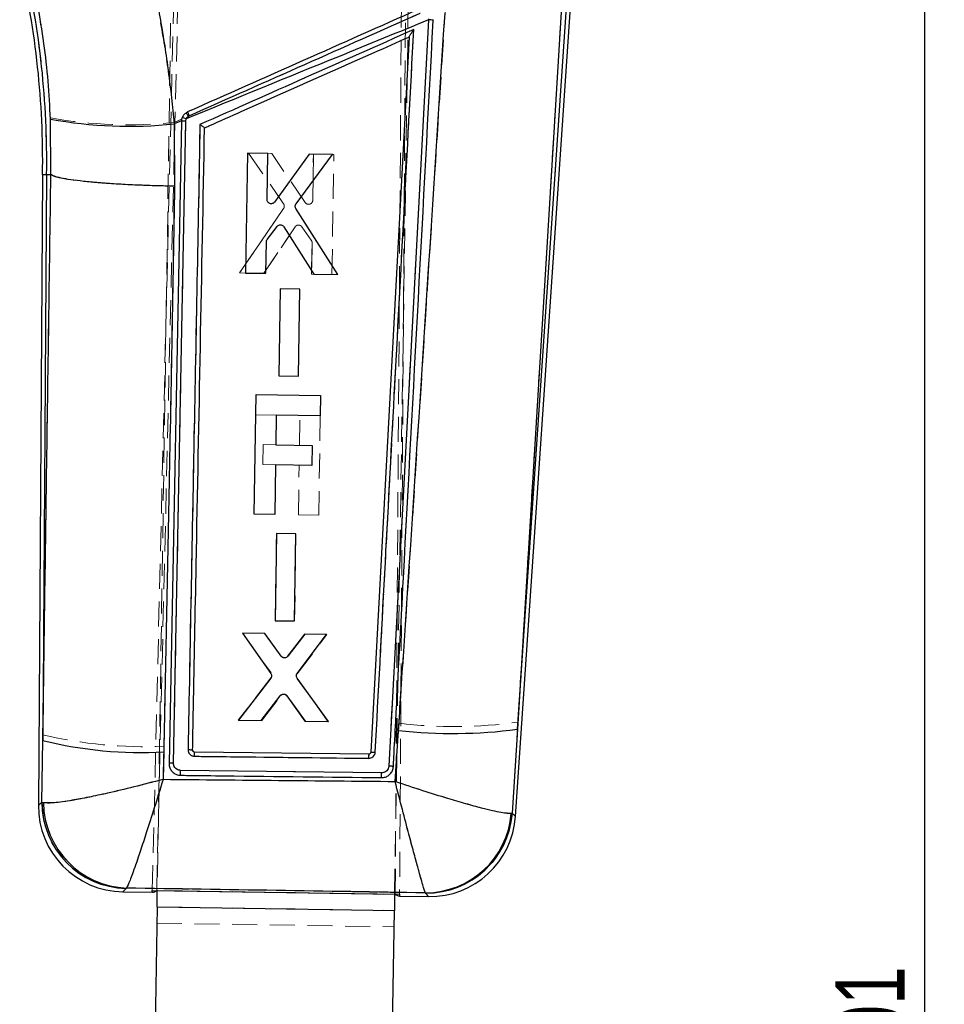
# Model space of a CAD drawing. Header units: millimetres. Extents: x 32 to 355, y 8 to 290.
# Tile 5 of 15: x 151 to 198, y 208 to 258. Entities that reach past the tile are written whole.
import ezdxf

# ---------------------------------------------------------------- set-up
doc = ezdxf.new("R2010")
doc.units = ezdxf.units.MM
doc.linetypes.add('HIDDEN', pattern=[1.905, 1.27, -0.635])
doc.layers.add('FORMATO', color=179, linetype='Continuous')
doc.styles.add('SLDTEXTSTYLE0', font='TXT', dxfattribs={"width": 0.75})
doc.dimstyles.new('SLDDIMSTYLE0', dxfattribs={"dimtxt": 3.5, "dimasz": 3.302, "dimexe": 0, "dimexo": 0.0625, "dimgap": 0.875, "dimtad": 1, "dimdec": 0, "dimlfac": 1.333333, "dimrnd": 1e-09, "dimzin": 12, "dimdsep": 46, "dimtxsty": 'SLDTEXTSTYLE0', "dimsah": 1, "dimcen": 0.09, "dimadec": 0, "dimazin": 3, "dimtfac": 1, "dimtdec": 0, "dimtofl": 0, "dimtmove": 0, "dimatfit": 3, "dimfxl": 0, "dimfrac": 2, "dimtolj": 1, "dimtzin": 12, "dimarcsym": 0})

# ---------------------------------------------------------------- blocks, each defined once
blk = doc.blocks.new('_D')
at = {"layer": 'FORMATO'}
for p, q in [((165.307, 289.685), (197.759, 289.685)), ((196.759, 289.685), (196.759, 138.608)), ((168.319, 138.608), (197.759, 138.608))]:
    blk.add_line(p, q, dxfattribs=at)
for points in [[(196.759, 289.685), (196.251, 286.383), (197.267, 286.383)], [(196.759, 138.608), (197.267, 141.91), (196.251, 141.91)]]:
    blk.add_solid(points, dxfattribs=at)
at = {"layer": 'FORMATO', "insert": (192.247, 204.561), "char_height": 3.5, "attachment_point": 1, "rotation": 90, "style": 'SLDTEXTSTYLE0'}
blk.add_mtext('201', dxfattribs=at)

msp = doc.modelspace()

# ---------------------------------------------------------------- linework, layer by layer
at = {"color": 7, "linetype": 'HIDDEN', "lineweight": 18}
for p, q in [((157.713915, 214.253944), (159.332245, 281.407936)), ((157.937394, 214.250507), (159.538343, 281.535587)), ((169.995164, 214.065197), (170.397097, 271.930138)), ((170.59975, 271.449061), (170.218644, 214.061761)), ((158.787173, 267.615123), (157.967021, 214.250052)), ((169.965604, 214.06565), (170.785755, 267.430721)), ((178.805923, 261.200257), (176.198185, 222.755658)), ((159.586691, 253.413687), (159.536981, 253.385803)), ((152.562965, 253.297933), (152.585532, 250.438631)), ((158.819493, 253.067771), (159.198442, 253.235745)), ((162.585472, 251.511727), (164.352703, 248.959985)), ((163.760762, 251.493544), (162.585472, 251.511727)), ((165.44684, 249.022654), (163.760762, 251.493544)), ((165.861271, 251.46105), (165.82575, 249.136675)), ((165.82575, 249.136675), (165.861271, 251.46105)), ((166.89114, 251.445113), (165.861271, 251.46105)), ((166.798717, 245.393144), (166.89114, 251.445113)), ((152.370017, 250.441), (152.166673, 250.443235)), ((152.181933, 222.11913), (152.370017, 250.441)), ((152.370017, 250.441), (152.585532, 250.438631)), ((152.585532, 250.438631), (152.585925, 250.438435)), ((165.44684, 249.022654), (165.48773, 248.980437)), ((164.353516, 248.725593), (162.128256, 245.465329)), ((162.128256, 245.465329), (164.353516, 248.725593)), ((163.351101, 245.446431), (164.933165, 247.792123)), ((164.933165, 247.792123), (163.351101, 245.446431)), ((165.276006, 247.796169), (165.755262, 247.117296)), ((165.755262, 247.117296), (165.276006, 247.796169)), ((165.793016, 246.995105), (165.768768, 245.409059)), ((165.768768, 245.409059), (165.793016, 246.995105)), ((162.128256, 245.465329), (163.351101, 245.446431)), ((163.351101, 245.446431), (162.128256, 245.465329)), ((165.768768, 245.409059), (166.798717, 245.393144)), ((164.183753, 244.660516), (164.116462, 240.259614)), ((165.168415, 244.645289), (164.183753, 244.660516)), ((165.101186, 240.244398), (165.168415, 244.645289)), ((164.116462, 240.259614), (165.101186, 240.244398)), ((163.9788, 238.280904), (162.94976, 238.296723)), ((165.153566, 236.75561), (165.176724, 238.262497)), ((166.206674, 238.246639), (166.12934, 233.214652)), ((163.305236, 235.776598), (163.320715, 236.783779)), ((163.320715, 236.783779), (163.95594, 236.774016)), ((163.940467, 235.766836), (163.305236, 235.776598)), ((165.099388, 233.230483), (165.138086, 235.748429)), ((166.12934, 233.214652), (165.099388, 233.230483)), ((163.993596, 232.286994), (163.926282, 227.886031)), ((163.926282, 227.886031), (163.993596, 232.286994)), ((164.978257, 232.271767), (163.993596, 232.286994)), ((164.911015, 227.870815), (164.978257, 232.271767)), ((163.926282, 227.886031), (164.911015, 227.870815)), ((162.286089, 227.250303), (163.716553, 225.243144)), ((163.393278, 227.233187), (162.286089, 227.250303)), ((164.219122, 226.092208), (163.393278, 227.233187)), ((164.551783, 226.087973), (165.411405, 227.201989)), ((165.411405, 227.201989), (164.551783, 226.087973)), ((165.043823, 225.19958), (166.541803, 227.18451)), ((166.541803, 227.18451), (165.411405, 227.201989)), ((163.711949, 224.99718), (162.06055, 222.851737)), ((166.609596, 222.781457), (165.041246, 224.953572)), ((163.25799, 222.833241), (164.205886, 224.089369)), ((164.541531, 224.084771), (165.45767, 222.799255)), ((165.45767, 222.799255), (164.541531, 224.084771)), ((162.06055, 222.851737), (163.25799, 222.833241)), ((165.45767, 222.799255), (166.609596, 222.781457)), ((170.188151, 222.70108), (169.990667, 219.758144)), ((175.918771, 218.147276), (176.198185, 222.755658)), ((152.181933, 222.11913), (152.130266, 218.705299)), ((158.261093, 219.865287), (158.297611, 221.538382)), ((159.144726, 220.319122), (169.308102, 220.197557)), ((152.209413, 218.680315), (152.130266, 218.705299)), ((175.918771, 218.147276), (175.869717, 218.136994)), ((156.388677, 214.352121), (156.411748, 214.367566)), ((157.966979, 214.247288), (169.965562, 214.062887)), ((157.966994, 214.248275), (169.965578, 214.063873)), ((171.523636, 214.126167), (171.536922, 214.115204)), ((157.954301, 213.4224), (169.952885, 213.237998)), ((157.941624, 212.597512), (169.940207, 212.41311))]:
    msp.add_line(p, q, dxfattribs=at)
at = {"color": 7, "linetype": 'Continuous', "lineweight": 25}
for p, q in [((176.078586, 217.987651), (179.008933, 261.188271)), ((176.173821, 222.396471), (178.805923, 261.200257)), ((178.387932, 258.669922), (176.173821, 222.396471)), ((171.684192, 258.256801), (169.672696, 220.539097)), ((171.686808, 258.303857), (171.684192, 258.256801)), ((171.918881, 258.227039), (171.921404, 258.274325)), ((170.693549, 257.388536), (168.76007, 221.235052)), ((170.693549, 257.388536), (170.693591, 257.389335)), ((152.588024, 250.438603), (152.567704, 253.241293)), ((159.184892, 253.126087), (158.560774, 220.671878)), ((158.787562, 220.687624), (159.40605, 253.141309)), ((159.18605, 253.152462), (158.820069, 253.002644)), ((158.820069, 253.002644), (158.837131, 249.848271)), ((159.18605, 253.152462), (159.184892, 253.126087)), ((159.40605, 253.141309), (159.429133, 253.251955)), ((162.521225, 251.512274), (162.427626, 245.460322)), ((163.551098, 251.49655), (162.521225, 251.512274)), ((163.515174, 249.172181), (163.551098, 251.49655)), ((165.651613, 251.464486), (163.890401, 249.04657)), ((164.982096, 248.950312), (166.826907, 251.446538)), ((166.826907, 251.446538), (165.651613, 251.464486)), ((152.166673, 250.443235), (151.954856, 218.547652)), ((152.370017, 250.441), (152.180028, 221.832251)), ((152.370017, 250.441), (152.588024, 250.438603)), ((152.588417, 250.438407), (152.588024, 250.438603)), ((167.098101, 245.388948), (164.97408, 248.716055)), ((163.523574, 247.151595), (164.023463, 247.815419)), ((164.366019, 247.80084), (165.875252, 245.407634)), ((163.457579, 245.444581), (163.482082, 247.030622)), ((162.427626, 245.460322), (163.457579, 245.444581)), ((165.875252, 245.407634), (167.098101, 245.388948)), ((164.18416, 244.660415), (164.116117, 240.259536)), ((165.168824, 244.645378), (164.18416, 244.660415)), ((165.100844, 240.244488), (165.168824, 244.645378)), ((164.116117, 240.259536), (165.100844, 240.244488)), ((162.872424, 233.264704), (162.965437, 239.316723)), ((162.965437, 239.316723), (166.222351, 239.266672)), ((166.222351, 239.266672), (166.206675, 238.246667)), ((163.97971, 238.280893), (163.956552, 236.774011)), ((166.206675, 238.246667), (163.97971, 238.280893)), ((163.956552, 236.774011), (165.789402, 236.745842)), ((165.789402, 236.745842), (165.773923, 235.738661)), ((163.941072, 235.76683), (163.902376, 233.248879)), ((165.773923, 235.738661), (163.941072, 235.76683)), ((163.902376, 233.248879), (162.872424, 233.264704)), ((163.993987, 232.286893), (163.925957, 227.885958)), ((164.978652, 232.27185), (163.993987, 232.286893)), ((164.910692, 227.870904), (164.978652, 232.27185)), ((163.925957, 227.885958), (164.910692, 227.870904)), ((163.405249, 227.232818), (162.274848, 227.25009)), ((162.274848, 227.25009), (163.711123, 225.22006)), ((164.230232, 226.092918), (163.405249, 227.232818)), ((165.423382, 227.201984), (164.562867, 226.086922)), ((165.039107, 225.222815), (166.530574, 227.185069)), ((166.530574, 227.185069), (165.423382, 227.201984)), ((163.70614, 224.974091), (162.071781, 222.851195)), ((166.620838, 222.781653), (165.036151, 224.976829)), ((163.223711, 222.833587), (164.178921, 224.090342)), ((164.514549, 224.084625), (165.423396, 222.799959)), ((162.071781, 222.851195), (163.223711, 222.833587)), ((165.423396, 222.799959), (166.620838, 222.781653)), ((169.988135, 219.758759), (170.161087, 222.340446)), ((176.173821, 222.396471), (175.916533, 218.149517)), ((152.132625, 218.707422), (152.180028, 221.832251)), ((158.292595, 221.25086), (158.262488, 219.867137)), ((159.753943, 221.33179), (159.753101, 221.346783)), ((168.656045, 221.138526), (159.854215, 221.241623)), ((168.76007, 221.235052), (168.760089, 221.235415)), ((169.307914, 220.197618), (159.144483, 220.319145)), ((152.132625, 218.707422), (152.212, 218.682533)), ((175.916533, 218.149517), (175.866932, 218.139185)), ((156.227207, 214.180225), (157.712627, 214.157395)), ((156.413988, 214.369966), (156.390849, 214.354434)), ((157.713915, 214.253944), (170.218644, 214.061761)), ((157.937352, 214.24873), (157.937394, 214.250507)), ((157.937352, 214.24873), (157.966994, 214.248275)), ((157.967021, 214.250052), (157.966979, 214.247288)), ((157.966979, 214.247288), (169.965562, 214.062887)), ((169.965562, 214.062887), (169.965604, 214.06565)), ((169.965578, 214.063873), (169.995152, 214.063417)), ((169.995152, 214.063417), (169.995164, 214.065197)), ((171.534877, 214.117623), (171.521443, 214.128715)), ((170.216965, 213.965221), (171.682732, 213.942693)), ((157.954301, 213.4224), (157.740721, 199.525266)), ((157.954301, 213.4224), (169.952885, 213.237998)), ((169.739304, 199.340862), (169.952885, 213.237998))]:
    msp.add_line(p, q, dxfattribs=at)
at = {"color": 8, "linetype": 'Continuous', "lineweight": 25}
msp.add_line((152.166673, 250.443235), (152.370017, 250.441), dxfattribs=at)
at = {"color": 7, "linetype": 'Continuous', "lineweight": 25, "flags": 128}
for points in [[(158.56077, 220.671632), (158.560869, 220.657002), (158.560969, 220.642373)], [(157.711589, 214.157412), (157.711852, 214.168339), (157.712627, 214.20052), (157.713915, 214.253944)], [(157.954301, 213.4224), (157.955856, 213.523567), (157.957423, 213.625511), (157.959, 213.728119), (157.960586, 213.831286), (157.962178, 213.934895), (157.963776, 214.038839), (157.965377, 214.143009), (157.966979, 214.247288)], [(169.965562, 214.062887), (169.96396, 213.958605), (169.962359, 213.854437), (169.960761, 213.750493), (169.959168, 213.646882), (169.957583, 213.543717), (169.956005, 213.441109), (169.954439, 213.339165), (169.952885, 213.237998)], [(170.218644, 214.061761), (170.218289, 214.008323), (170.218075, 213.976134), (170.218003, 213.965207)]]:
    msp.add_lwpolyline(points, dxfattribs=at)
at = {"color": 8, "linetype": 'Continuous', "lineweight": 25, "flags": 128}
for points in [[(151.954856, 218.547652), (151.974882, 218.565651), (152.132625, 218.707422)], [(175.916533, 218.149517), (176.060322, 218.005896), (176.078586, 217.987651)], [(156.390849, 214.354434), (156.245641, 214.19985), (156.227207, 214.180225)], [(171.682732, 213.942693), (171.666066, 213.96241), (171.534877, 214.117623)]]:
    msp.add_lwpolyline(points, dxfattribs=at)
at = {"color": 7, "linetype": 'HIDDEN', "lineweight": 18, "flags": 128}
for points in [[(152.130266, 218.705299), (151.974095, 218.564941), (151.954856, 218.547652)], [(176.078586, 217.987651), (176.061068, 218.005147), (175.918771, 218.147276)], [(156.227207, 214.180225), (156.244917, 214.199079), (156.388677, 214.352121)], [(171.536922, 214.115204), (171.666749, 213.961602), (171.682732, 213.942693)]]:
    msp.add_lwpolyline(points, dxfattribs=at)
at = {"color": 7, "linetype": 'Continuous', "lineweight": 25}
for centre, radius, start, end in [((107.64835, 251.1272), 44.523576, 359.119442, 13.1195083), ((107.64835, 251.1272), 44.726931, 359.1209337, 13.1195083), ((171.696645, 257.414782), 0.842111, 74.6982364, 90.8473551), ((151.835304, 250.022736), 8.460795, 23.6239338, 25.0334187), ((156.50537, 274.381968), 21.504263, 259.4489835, 276.1792386), ((159.339999, 252.486738), 0.657895, 84.2379839, 103.6365642), ((159.079676, 252.541328), 0.791904, 63.8139117, 79.4029196), ((172.936014, 247.207289), 25.021193, 263.6326233, 277.4350715), ((157.174154, 241.915434), 20.694819, 256.0353895, 273.0980305), ((174.084267, 220.931937), 5.432152, 177.8204695, 180.0422846), ((156.293886, 218.518837), 4.339125, 179.4185385, 269.3038316), ((156.491064, 218.711723), 4.358441, 180.0565418, 268.6824553), ((156.585383, 218.740372), 4.373765, 180.7576962, 267.7541694), ((171.512408, 218.497987), 4.369281, 270.1184772, 355.2896129), ((171.571065, 218.475123), 4.35765, 269.5241829, 355.7148299), ((171.74941, 218.281305), 4.339125, 268.885675, 356.3386868)]:
    msp.add_arc(centre, radius, start, end, dxfattribs=at)
at = {"color": 7, "linetype": 'HIDDEN', "lineweight": 18}
for centre, radius, start, end in [((107.64835, 251.1272), 44.726931, 359.1209337, 13.1195083), ((157.647284, 252.137021), 2.265042, 33.4582084, 38.7265034), ((150.910867, 249.612196), 9.47213, 23.6616208, 24.9172903), ((156.527593, 275.917928), 22.964809, 260.0586903, 275.7276832), ((159.339883, 252.486279), 0.658313, 84.2456335, 103.6173428), ((165.10638, 247.673396), 0.209998, 109.9237185, 145.5721231), ((165.58664, 246.998268), 0.2064, 359.1223663, 35.2180034), ((164.372804, 223.960562), 0.21084, 103.7990759, 142.3433063), ((172.981421, 246.045829), 23.511267, 263.1768244, 277.8637576), ((157.309639, 243.625866), 22.109569, 256.5897179, 272.5611295), ((176.515103, 220.885772), 7.863122, 178.1579529, 179.6932704), ((156.488452, 218.709167), 4.358188, 180.0508512, 268.688171), ((156.582385, 218.737583), 4.373347, 180.7502934, 267.7638943), ((171.515543, 218.49503), 4.36887, 270.1061479, 355.2992506), ((171.57353, 218.47244), 4.35739, 269.5186234, 355.7204095)]:
    msp.add_arc(centre, radius, start, end, dxfattribs=at)
at = {"color": 7, "linetype": 'Continuous', "lineweight": 25}
for centre, major_axis, start_param, end_param in [((159.000135, 267.583668), (1.2898, 53.426228), 3.141928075, 3.201772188), ((170.57186, 267.405826), (0.352604, 53.440632), 3.08141312, 3.141257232)]:
    msp.add_ellipse(centre, major_axis=major_axis, ratio=0.069924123, start_param=start_param, end_param=end_param, dxfattribs=at)
at = {"color": 7, "linetype": 'HIDDEN', "lineweight": 18}
for points, knots in [([(158.819493, 253.067771), (158.727055, 253.933388), (158.542181, 255.664585), (158.119231, 258.272436), (157.596597, 260.87896), (157.155083, 262.590413), (156.934328, 263.446132)], [0, 0, 0, 0, 0.2468890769, 0.4937675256, 0.7468859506, 1, 1, 1, 1]), ([(151.461262, 261.103848), (151.605583, 260.480066), (151.89423, 259.232483), (152.215533, 257.289542), (152.453879, 255.306353), (152.526602, 253.967428), (152.562965, 253.297933)], [0, 0, 0, 0, 0.245832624, 0.491672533, 0.745823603, 1, 1, 1, 1]), ([(172.558144, 259.156503), (172.00977, 250.589971), (171.231871, 238.437872), (170.425945, 226.286448), (170.188151, 222.70108)], [0, 0, 0, 0, 0.704942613, 1, 1, 1, 1]), ([(176.198185, 222.755658), (176.417514, 226.343465), (177.160787, 238.50197), (177.902637, 250.659381), (178.425578, 259.229308)], [0, 0, 0, 0, 0.295086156, 1, 1, 1, 1]), ([(159.536981, 253.385803), (162.69416, 254.784996), (166.633746, 256.530936), (170.57335, 258.276865), (171.355761, 258.62361)], [0, 0, 0, 0, 0.801398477, 1, 1, 1, 1]), ([(171.258807, 258.598464), (169.313465, 257.734301), (165.422781, 256.005977), (161.532053, 254.277783), (159.586691, 253.413687)], [0, 0, 0, 0, 0.50000031, 1, 1, 1, 1]), ([(169.672682, 220.539153), (170.008825, 226.833643), (170.681109, 239.422577), (171.351402, 252.010224), (171.686547, 258.304024)], [0, 0, 0, 0, 0.500001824, 1, 1, 1, 1]), ([(160.125079, 252.964232), (161.891615, 253.748909), (165.494763, 255.349389), (169.097873, 256.949987), (170.934465, 257.76585)], [0, 0, 0, 0, 0.490275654, 1, 1, 1, 1]), ([(170.934465, 257.76585), (170.606694, 251.610712), (169.958375, 239.436084), (169.308234, 227.26049), (168.986785, 221.240523)], [0, 0, 0, 0, 0.505570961, 1, 1, 1, 1]), ([(170.934465, 257.76585), (170.933937, 257.765085), (170.900589, 257.716743), (170.837241, 257.623431), (170.761854, 257.508376), (170.717055, 257.435819), (170.697044, 257.400305), (170.694649, 257.39271), (170.693592, 257.389358)], [0, 0, 0, 0, 0.00531399, 0.335581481, 0.64050239, 0.809013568, 0.91569306, 1, 1, 1, 1]), ([(159.536981, 253.385803), (159.515762, 253.368391), (159.468018, 253.329212), (159.418121, 253.243547), (159.409966, 253.175365), (159.405888, 253.141275)], [0, 0, 0, 0, 0.285716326, 0.642871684, 1, 1, 1, 1]), ([(159.405888, 253.141275), (159.303126, 247.731755), (159.097606, 236.912874), (158.890889, 226.096111), (158.787532, 220.687809)], [0, 0, 0, 0, 0.500007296, 1, 1, 1, 1]), ([(159.523045, 221.37061), (159.623093, 226.604983), (159.824367, 237.13536), (160.024451, 247.667395), (160.125079, 252.964232)], [0, 0, 0, 0, 0.497073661, 1, 1, 1, 1]), ([(160.125079, 252.964232), (160.125847, 252.963726), (160.131029, 252.960312), (160.162232, 252.939634), (160.215355, 252.903771), (160.277456, 252.86027), (160.322399, 252.827264), (160.350858, 252.804675), (160.355559, 252.798863), (160.357755, 252.796147)], [0, 0, 0, 0, 0.007091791, 0.047796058, 0.287840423, 0.495433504, 0.676737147, 0.848985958, 1, 1, 1, 1]), ([(152.585925, 250.438435), (152.513469, 245.325308), (152.379689, 235.88464), (152.24409, 226.445823), (152.181933, 222.11913)], [0, 0, 0, 0, 0.541606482, 1, 1, 1, 1]), ([(152.585925, 250.438435), (152.632449, 250.408551), (152.725498, 250.348782), (153.076947, 250.259264), (153.577302, 250.173163), (154.22213, 250.092572), (154.9944, 250.020115), (155.868609, 249.957493), (156.823411, 249.906906), (157.773503, 249.871495), (158.452451, 249.855333), (158.788184, 249.849904), (158.838695, 249.849087)], [0, 0, 0, 0, 0.111332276, 0.222664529, 0.333996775, 0.445329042, 0.556661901, 0.667994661, 0.779328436, 0.890662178, 0.983550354, 1, 1, 1, 1]), ([(158.297611, 221.538382), (158.387297, 225.868442), (158.582734, 235.30411), (158.748824, 244.74218), (158.838695, 249.849087)], [0, 0, 0, 0, 0.45890343, 1, 1, 1, 1]), ([(164.352703, 248.959985), (164.364103, 248.93936), (164.386902, 248.89811), (164.392396, 248.826537), (164.378753, 248.767472), (164.36009, 248.736502), (164.353516, 248.725593)], [0, 0, 0, 0, 0.282129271, 0.564251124, 0.8465127, 1, 1, 1, 1]), ([(165.672501, 248.939589), (165.649534, 248.93566), (165.603602, 248.927802), (165.534932, 248.94585), (165.481043, 248.979335), (165.456759, 249.010091), (165.44684, 249.022654)], [0, 0, 0, 0, 0.270668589, 0.541319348, 0.812648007, 1, 1, 1, 1]), ([(165.82575, 249.136675), (165.823014, 249.113185), (165.817543, 249.066202), (165.780239, 249.00464), (165.730056, 248.960219), (165.690204, 248.945935), (165.672501, 248.939589)], [0, 0, 0, 0, 0.263731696, 0.527502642, 0.790106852, 1, 1, 1, 1]), ([(165.813796, 249.073537), (165.814728, 249.075326), (165.824701, 249.094461), (165.825251, 249.116603), (165.82575, 249.136675)], [0, 0, 0, 0, 0.093479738, 1, 1, 1, 1]), ([(165.03482, 247.870824), (165.013209, 247.860792), (164.973204, 247.842222), (164.945777, 247.807903), (164.933165, 247.792123)], [0, 0, 0, 0, 0.540196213, 1, 1, 1, 1]), ([(165.097551, 247.882245), (165.095547, 247.882476), (165.074308, 247.884917), (165.053586, 247.877521), (165.03482, 247.870824)], [0, 0, 0, 0, 0.09437059, 1, 1, 1, 1]), ([(165.03482, 247.870824), (165.05761, 247.876664), (165.103189, 247.888345), (165.173734, 247.875798), (165.234453, 247.844701), (165.262857, 247.811526), (165.276006, 247.796169)], [0, 0, 0, 0, 0.258722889, 0.517434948, 0.776612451, 1, 1, 1, 1]), ([(164.419663, 226.010345), (164.395888, 226.009094), (164.34834, 226.006591), (164.280647, 226.033029), (164.239593, 226.066269), (164.22205, 226.088501), (164.219125, 226.092208)], [0, 0, 0, 0, 0.312168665, 0.624308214, 0.937352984, 1, 1, 1, 1]), ([(164.322516, 224.165315), (164.345837, 224.168645), (164.392477, 224.175305), (164.461403, 224.155146), (164.51144, 224.121941), (164.533841, 224.094269), (164.541531, 224.084771)], [0, 0, 0, 0, 0.283624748, 0.567229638, 0.851448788, 1, 1, 1, 1]), ([(159.523045, 221.37061), (159.553161, 221.369771), (159.613394, 221.368094), (159.689554, 221.362098), (159.742227, 221.354616), (159.749516, 221.349365), (159.753101, 221.346783)], [0, 0, 0, 0, 0.252011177, 0.504023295, 0.756035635, 1, 1, 1, 1]), ([(159.846254, 221.03321), (159.809027, 221.037916), (159.734572, 221.047327), (159.636667, 221.107159), (159.563815, 221.193253), (159.526918, 221.28652), (159.524124, 221.347173), (159.523045, 221.37061)], [0, 0, 0, 0, 0.215727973, 0.431473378, 0.647453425, 0.863777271, 1, 1, 1, 1]), ([(159.854215, 221.241635), (159.85386, 221.238584), (159.85315, 221.232483), (159.85114, 221.185136), (159.848732, 221.116834), (159.847079, 221.061059), (159.846253, 221.033171)], [0, 0, 0, 0, 0.249997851, 0.500002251, 0.749997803, 1, 1, 1, 1]), ([(168.652094, 220.927872), (168.499858, 220.929688), (167.738679, 220.938767), (164.803386, 220.97384), (162.020351, 221.00715), (159.846253, 221.033171)], [0, 0, 0, 0, 0.0518638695, 0.2593193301, 1, 1, 1, 1]), ([(168.986785, 221.240523), (168.984686, 221.221222), (168.978575, 221.165047), (168.940213, 221.077142), (168.864438, 220.99394), (168.764441, 220.937716), (168.689627, 220.931157), (168.652094, 220.927866)], [0, 0, 0, 0, 0.115648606, 0.336591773, 0.557290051, 0.777904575, 1, 1, 1, 1]), ([(168.760089, 221.235415), (168.763601, 221.237489), (168.770625, 221.241635), (168.823031, 221.244533), (168.897787, 221.244524), (168.957119, 221.241856), (168.986785, 221.240523)], [0, 0, 0, 0, 0.2500017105, 0.5000009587, 0.750000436, 1, 1, 1, 1]), ([(158.560772, 220.671755), (158.564217, 220.67432), (158.571106, 220.67945), (158.623487, 220.685162), (158.698336, 220.688517), (158.757802, 220.688123), (158.787534, 220.687926)], [0, 0, 0, 0, 0.2500002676, 0.5000003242, 0.7500000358, 1, 1, 1, 1]), ([(158.787532, 220.687809), (158.789622, 220.654573), (158.794267, 220.580672), (158.844323, 220.47456), (158.929323, 220.385728), (159.034559, 220.330124), (159.109929, 220.322605), (159.144726, 220.319134)], [0, 0, 0, 0, 0.175179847, 0.389517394, 0.60336472, 0.816877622, 1, 1, 1, 1]), ([(169.308102, 220.197551), (169.335122, 220.199102), (169.402738, 220.202981), (169.505136, 220.245825), (169.597617, 220.327132), (169.657396, 220.429928), (169.667868, 220.504731), (169.672687, 220.539153)], [0, 0, 0, 0, 0.147098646, 0.368115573, 0.589474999, 0.811094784, 1, 1, 1, 1]), ([(169.6727, 220.53936), (169.702771, 220.537449), (169.762913, 220.533628), (169.838842, 220.525405), (169.891287, 220.516778), (169.898384, 220.511877), (169.901878, 220.509464)], [0, 0, 0, 0, 0.2518987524, 0.5037974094, 0.7556969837, 1, 1, 1, 1]), ([(159.142266, 220.071672), (159.142243, 220.072781), (159.142178, 220.07588), (159.142168, 220.08865), (159.142284, 220.112129), (159.142536, 220.143748), (159.142917, 220.181992), (159.143418, 220.225241), (159.14402, 220.271711), (159.144491, 220.30332), (159.144726, 220.319122)], [0, 0, 0, 0, 0.073800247, 0.206117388, 0.338433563, 0.470744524, 0.603064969, 0.735371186, 0.867696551, 1, 1, 1, 1]), ([(169.308474, 220.197551), (169.308284, 220.18185), (169.307903, 220.150447), (169.307414, 220.104395), (169.307015, 220.061586), (169.306722, 220.023783), (169.30655, 219.99255), (169.306507, 219.969375), (169.306578, 219.956479), (169.306686, 219.953518), (169.306726, 219.952392)], [0, 0, 0, 0, 0.131335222, 0.262676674, 0.394030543, 0.52536471, 0.656705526, 0.788052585, 0.9193947, 1, 1, 1, 1]), ([(158.261093, 219.865287), (158.256612, 219.864072), (157.757711, 219.728839), (156.785859, 219.475759), (155.518386, 219.174801), (154.476908, 218.952144), (153.534603, 218.776115), (152.657325, 218.650965), (152.363018, 218.67025), (152.209413, 218.680315)], [0, 0, 0, 0, 0.001604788, 0.178681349, 0.346562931, 0.479529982, 0.612466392, 0.797737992, 1, 1, 1, 1]), ([(158.261093, 219.865287), (158.25974, 219.860863), (158.109075, 219.368135), (157.815229, 218.419501), (157.430506, 217.212704), (157.113186, 216.246996), (156.82481, 215.399918), (156.5544, 214.651881), (156.460668, 214.465066), (156.411748, 214.367566)], [0, 0, 0, 0, 0.001604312, 0.17868699, 0.346568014, 0.47953781, 0.612476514, 0.797748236, 1, 1, 1, 1]), ([(169.990667, 219.758144), (168.026009, 219.777293), (164.116159, 219.815403), (160.206293, 219.848714), (158.261093, 219.865287)], [0, 0, 0, 0, 0.502489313, 1, 1, 1, 1]), ([(169.990667, 219.758144), (169.991825, 219.753659), (170.116119, 219.272072), (170.357848, 218.342131), (170.673006, 217.147628), (170.932225, 216.180683), (171.129381, 215.458203), (171.282527, 214.910598), (171.437367, 214.372704), (171.48933, 214.224207), (171.523636, 214.126167)], [0, 0, 0, 0, 0.0015905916, 0.1707806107, 0.3316844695, 0.4595819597, 0.5874550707, 0.6920908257, 0.7967149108, 1, 1, 1, 1]), ([(169.990667, 219.758144), (169.995063, 219.756648), (170.467048, 219.59604), (171.386216, 219.291247), (172.588094, 218.915126), (173.579527, 218.623887), (174.336004, 218.417551), (174.926108, 218.273164), (175.525689, 218.145668), (175.732908, 218.140444), (175.869717, 218.136994)], [0, 0, 0, 0, 0.001590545, 0.170779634, 0.331683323, 0.459581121, 0.587454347, 0.692090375, 0.79671438, 1, 1, 1, 1]), ([(156.411748, 214.367566), (158.932082, 214.327071), (163.969332, 214.246137), (169.006674, 214.166139), (171.523636, 214.126167)], [0, 0, 0, 0, 0.500339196, 1, 1, 1, 1])]:
    msp.add_open_spline(points, degree=3, knots=knots, dxfattribs=at)
at = {"color": 7, "linetype": 'Continuous', "lineweight": 25}
for points, knots in [([(157.024921, 263.256623), (157.231378, 262.431367), (157.644296, 260.780844), (158.142595, 258.228123), (158.551987, 255.63127), (158.730707, 253.878865), (158.820069, 253.002644)], [0, 0, 0, 0, 0.246887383, 0.493777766, 0.746883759, 1, 1, 1, 1]), ([(152.567704, 253.241293), (152.534271, 253.879557), (152.467407, 255.156037), (152.244589, 257.08917), (151.935089, 259.026477), (151.646682, 260.297843), (151.50248, 260.933517)], [0, 0, 0, 0, 0.2460096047, 0.492000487, 0.7460039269, 1, 1, 1, 1]), ([(171.173027, 258.788996), (169.227745, 257.924624), (165.337179, 256.195881), (161.446595, 254.467223), (159.501302, 253.602894)], [0, 0, 0, 0, 0.499999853, 1, 1, 1, 1]), ([(159.587046, 253.413245), (161.532549, 254.277003), (165.423555, 256.004518), (169.314534, 257.732139), (171.260024, 258.595949)], [0, 0, 0, 0, 0.499999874, 1, 1, 1, 1]), ([(170.161087, 222.340446), (170.201995, 222.954901), (171.006541, 235.03938), (171.780246, 247.124543), (172.514611, 258.595217)], [0, 0, 0, 0, 0.050846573, 1, 1, 1, 1]), ([(171.684192, 258.256801), (170.163502, 257.636805), (166.077503, 255.970915), (161.993309, 254.300617), (159.429133, 253.251955)], [0, 0, 0, 0, 0.372170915, 1, 1, 1, 1]), ([(169.901879, 220.509615), (169.91001, 220.661205), (169.950663, 221.419154), (170.121364, 224.602517), (170.787054, 237.024067), (171.417694, 248.838109), (171.918881, 258.227039)], [0, 0, 0, 0, 0.01205618, 0.06028098, 0.253180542, 1, 1, 1, 1]), ([(170.934628, 257.765923), (169.097978, 256.950028), (165.494868, 255.349416), (161.891719, 253.748924), (160.125239, 252.964266)], [0, 0, 0, 0, 0.5097398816, 1, 1, 1, 1]), ([(160.357762, 252.796147), (160.430946, 252.828664), (161.060658, 253.108449), (163.916492, 254.377297), (167.288566, 255.875587), (170.104107, 257.126627), (170.693549, 257.388536)], [0, 0, 0, 0, 0.0212418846, 0.1827758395, 0.8289118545, 1, 1, 1, 1]), ([(168.986809, 221.240584), (169.30828, 227.260541), (169.958471, 239.43617), (170.606833, 251.610771), (170.934628, 257.765923)], [0, 0, 0, 0, 0.494426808, 1, 1, 1, 1]), ([(170.693591, 257.389335), (170.694646, 257.392673), (170.697035, 257.400231), (170.717006, 257.435644), (170.7617, 257.508002), (170.837133, 257.623112), (170.900584, 257.716573), (170.934099, 257.765157), (170.934628, 257.765923)], [0, 0, 0, 0, 0.084205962, 0.19068915, 0.358766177, 0.662831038, 0.994687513, 1, 1, 1, 1]), ([(159.501302, 253.602894), (159.449034, 253.57326), (159.344499, 253.513992), (159.23654, 253.365933), (159.193959, 253.238201), (159.187275, 253.165747), (159.18605, 253.152462)], [0, 0, 0, 0, 0.309934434, 0.619853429, 0.930294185, 1, 1, 1, 1]), ([(159.429133, 253.251955), (159.432784, 253.260042), (159.450353, 253.298964), (159.49768, 253.362628), (159.557244, 253.396365), (159.587046, 253.413245)], [0, 0, 0, 0, 0.115849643, 0.557611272, 1, 1, 1, 1]), ([(160.125239, 252.964266), (160.024594, 247.667436), (159.824475, 237.135421), (159.623153, 226.605013), (159.523081, 221.370627)], [0, 0, 0, 0, 0.502926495, 1, 1, 1, 1]), ([(160.125239, 252.964266), (160.126007, 252.963759), (160.131113, 252.960396), (160.162248, 252.939762), (160.215316, 252.903936), (160.277438, 252.860404), (160.322391, 252.827356), (160.350881, 252.804708), (160.355569, 252.798876), (160.357762, 252.796147)], [0, 0, 0, 0, 0.007091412, 0.047096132, 0.287224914, 0.494901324, 0.676265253, 0.848547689, 1, 1, 1, 1]), ([(159.753101, 221.346783), (159.754813, 221.435152), (159.768279, 222.1301), (159.828721, 225.251402), (160.029619, 235.6455), (160.216906, 245.434204), (160.357762, 252.796147)], [0, 0, 0, 0, 0.008430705, 0.06630003, 0.297777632, 1, 1, 1, 1]), ([(152.180028, 221.832251), (152.244722, 226.33296), (152.381773, 235.867407), (152.517016, 245.403696), (152.588417, 250.438407)], [0, 0, 0, 0, 0.472047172, 1, 1, 1, 1]), ([(158.837131, 249.848271), (158.786622, 249.84909), (158.452229, 249.854509), (157.774671, 249.870677), (156.825891, 249.906088), (155.871091, 249.956741), (154.996884, 250.019448), (154.224615, 250.092003), (153.579788, 250.172722), (153.079436, 250.258949), (152.727989, 250.348608), (152.634941, 250.408474), (152.588417, 250.438407)], [0, 0, 0, 0, 0.016456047, 0.108947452, 0.220330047, 0.331712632, 0.443094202, 0.554475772, 0.66585683, 0.777237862, 0.888618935, 1, 1, 1, 1]), ([(158.837131, 249.848271), (158.749059, 244.819892), (158.582077, 235.286247), (158.385493, 225.754996), (158.292595, 221.25086)], [0, 0, 0, 0, 0.527435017, 1, 1, 1, 1]), ([(163.662294, 248.970485), (163.64062, 248.979483), (163.597274, 248.997477), (163.548648, 249.049788), (163.519406, 249.110234), (163.516491, 249.152897), (163.515174, 249.172181)], [0, 0, 0, 0, 0.260971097, 0.521899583, 0.783892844, 1, 1, 1, 1]), ([(163.890401, 249.04657), (163.874784, 249.029072), (163.843547, 248.994071), (163.778197, 248.96523), (163.715289, 248.958012), (163.677485, 248.96691), (163.662294, 248.970485)], [0, 0, 0, 0, 0.272812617, 0.545680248, 0.817441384, 1, 1, 1, 1]), ([(164.97408, 248.716055), (164.963474, 248.737021), (164.942263, 248.77895), (164.939428, 248.850543), (164.955216, 248.909148), (164.97506, 248.939537), (164.982096, 248.950312)], [0, 0, 0, 0, 0.281518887, 0.56301486, 0.845059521, 1, 1, 1, 1]), ([(164.023463, 247.815419), (164.03965, 247.832709), (164.072026, 247.867291), (164.138661, 247.89481), (164.206464, 247.901055), (164.247894, 247.888411), (164.266832, 247.882631)], [0, 0, 0, 0, 0.2607417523, 0.5215370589, 0.7812986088, 1, 1, 1, 1]), ([(164.266832, 247.882631), (164.288214, 247.871882), (164.327632, 247.852068), (164.353969, 247.816921), (164.366019, 247.80084)], [0, 0, 0, 0, 0.542460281, 1, 1, 1, 1]), ([(163.482082, 247.030622), (163.484484, 247.054003), (163.488965, 247.097615), (163.512607, 247.134489), (163.523574, 247.151595)], [0, 0, 0, 0, 0.5361101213, 1, 1, 1, 1]), ([(164.359903, 226.011262), (164.337083, 226.018038), (164.291445, 226.03159), (164.25063, 226.066641), (164.233214, 226.089077), (164.230232, 226.092918)], [0, 0, 0, 0, 0.453202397, 0.906387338, 1, 1, 1, 1]), ([(164.562863, 226.086928), (164.546231, 226.069933), (164.512645, 226.035613), (164.444373, 226.009084), (164.391578, 226.006075), (164.364081, 226.010578), (164.359903, 226.011262)], [0, 0, 0, 0, 0.312390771, 0.630866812, 0.943912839, 1, 1, 1, 1]), ([(163.711123, 225.22006), (163.722726, 225.199603), (163.74593, 225.158692), (163.752149, 225.087326), (163.738291, 225.023235), (163.715783, 224.98883), (163.70614, 224.974091)], [0, 0, 0, 0, 0.2663694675, 0.5327060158, 0.7998084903, 1, 1, 1, 1]), ([(165.036151, 224.976829), (165.024374, 224.997115), (165.000822, 225.037683), (164.993897, 225.108788), (165.00712, 225.17311), (165.029456, 225.207818), (165.039107, 225.222815)], [0, 0, 0, 0, 0.265578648, 0.531099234, 0.797389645, 1, 1, 1, 1]), ([(164.178921, 224.090342), (164.195189, 224.107578), (164.227729, 224.142053), (164.294603, 224.169365), (164.354337, 224.17437), (164.388766, 224.166693), (164.400308, 224.164119)], [0, 0, 0, 0, 0.2858642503, 0.5717807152, 0.8564429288, 1, 1, 1, 1]), ([(164.400308, 224.164119), (164.422779, 224.155688), (164.467639, 224.138857), (164.498932, 224.102681), (164.514549, 224.084625)], [0, 0, 0, 0, 0.500910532, 1, 1, 1, 1]), ([(159.523081, 221.370627), (159.553194, 221.369789), (159.61342, 221.368112), (159.689566, 221.362109), (159.742236, 221.35462), (159.749518, 221.349367), (159.753101, 221.346783)], [0, 0, 0, 0, 0.251989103, 0.5039777, 0.755967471, 1, 1, 1, 1]), ([(159.523081, 221.370627), (159.52416, 221.347188), (159.526953, 221.286535), (159.563855, 221.193267), (159.636701, 221.107184), (159.735669, 221.04667), (159.811454, 221.037703), (159.849948, 221.033149)], [0, 0, 0, 0, 0.1352916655, 0.3501090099, 0.5645927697, 0.7788415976, 1, 1, 1, 1]), ([(159.854216, 221.241635), (159.842524, 221.243108), (159.81914, 221.246054), (159.788432, 221.264818), (159.765585, 221.291796), (159.756287, 221.316068), (159.754261, 221.329654), (159.753943, 221.33179)], [0, 0, 0, 0, 0.239254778, 0.478511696, 0.717417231, 0.955567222, 1, 1, 1, 1]), ([(159.849948, 221.033149), (159.850318, 221.061038), (159.851059, 221.116818), (159.852289, 221.185126), (159.853428, 221.232463), (159.853953, 221.23857), (159.854215, 221.241623)], [0, 0, 0, 0, 0.249998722, 0.50000218, 0.749998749, 1, 1, 1, 1]), ([(159.849948, 221.033149), (160.002182, 221.031325), (160.763353, 221.022207), (163.697396, 220.987091), (166.479228, 220.953874), (168.652117, 220.927928)], [0, 0, 0, 0, 0.0518855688, 0.2594278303, 1, 1, 1, 1]), ([(168.652117, 220.927928), (168.690999, 220.93146), (168.765852, 220.93826), (168.865345, 220.994991), (168.940235, 221.077196), (168.978599, 221.165102), (168.984709, 221.221279), (168.986809, 221.240584)], [0, 0, 0, 0, 0.229955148, 0.44269106, 0.66339043, 0.884327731, 1, 1, 1, 1]), ([(168.76007, 221.235052), (168.75828, 221.223797), (168.754673, 221.201112), (168.735369, 221.171567), (168.708005, 221.149772), (168.679838, 221.139592), (168.662159, 221.1388), (168.656045, 221.138526)], [0, 0, 0, 0, 0.21775729, 0.438920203, 0.660433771, 0.882571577, 1, 1, 1, 1]), ([(168.760089, 221.235415), (168.763602, 221.237496), (168.770627, 221.241657), (168.82304, 221.244581), (168.897804, 221.244581), (168.957141, 221.241916), (168.986809, 221.240584)], [0, 0, 0, 0, 0.2499987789, 0.4999978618, 0.7499992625, 1, 1, 1, 1]), ([(158.787566, 220.687842), (158.75783, 220.688039), (158.698358, 220.688432), (158.623496, 220.685082), (158.571107, 220.679351), (158.564216, 220.674224), (158.56077, 220.67166)], [0, 0, 0, 0, 0.249998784, 0.499999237, 0.750001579, 1, 1, 1, 1]), ([(158.560969, 220.642373), (158.569614, 220.576239), (158.586905, 220.443977), (158.694618, 220.270485), (158.849072, 220.141911), (159.008723, 220.080555), (159.109113, 220.073926), (159.143336, 220.071666)], [0, 0, 0, 0, 0.221586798, 0.443154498, 0.664557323, 0.885649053, 1, 1, 1, 1]), ([(159.144483, 220.31915), (159.116362, 220.32154), (159.047569, 220.327387), (158.945375, 220.374342), (158.855427, 220.459054), (158.796779, 220.568259), (158.790589, 220.648425), (158.787562, 220.687624)], [0, 0, 0, 0, 0.148307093, 0.362797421, 0.577754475, 0.793534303, 1, 1, 1, 1]), ([(169.30702, 219.952392), (169.37343, 219.958307), (169.506238, 219.970135), (169.683952, 220.070051), (169.818896, 220.218205), (169.887271, 220.374808), (169.898135, 220.474935), (169.901875, 220.509408)], [0, 0, 0, 0, 0.220958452, 0.441877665, 0.662782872, 0.883897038, 1, 1, 1, 1]), ([(169.672701, 220.539097), (169.669373, 220.512015), (169.661099, 220.444679), (169.611513, 220.345402), (169.524479, 220.258771), (169.418095, 220.205852), (169.342708, 220.200215), (169.307914, 220.197613)], [0, 0, 0, 0, 0.148695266, 0.369712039, 0.590400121, 0.810951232, 1, 1, 1, 1]), ([(169.901875, 220.509408), (169.898382, 220.511829), (169.891289, 220.516745), (169.838848, 220.525389), (169.762925, 220.533624), (169.702786, 220.537448), (169.672717, 220.53936)], [0, 0, 0, 0, 0.244327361, 0.496217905, 0.748109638, 1, 1, 1, 1]), ([(159.143367, 220.071666), (159.143289, 220.072776), (159.143071, 220.075875), (159.142843, 220.088651), (159.142738, 220.112135), (159.142804, 220.143759), (159.14303, 220.182009), (159.1434, 220.225262), (159.143888, 220.271736), (159.144285, 220.303346), (159.144483, 220.31915)], [0, 0, 0, 0, 0.073775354, 0.206095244, 0.338413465, 0.47072816, 0.603053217, 0.73536729, 0.86768578, 1, 1, 1, 1]), ([(159.143336, 220.071661), (159.275188, 220.070152), (160.015985, 220.061678), (163.403876, 220.022711), (166.659921, 219.983924), (169.30702, 219.952392)], [0, 0, 0, 0, 0.038918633, 0.218660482, 1, 1, 1, 1]), ([(169.307048, 219.952392), (169.306984, 219.953519), (169.306815, 219.956487), (169.306644, 219.969381), (169.306572, 219.99256), (169.30663, 220.023806), (169.306807, 220.061623), (169.307089, 220.104441), (169.30746, 220.150505), (169.307763, 220.181914), (169.307914, 220.197618)], [0, 0, 0, 0, 0.080450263, 0.211814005, 0.343180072, 0.474543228, 0.605911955, 0.737272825, 0.86863687, 1, 1, 1, 1]), ([(158.262488, 219.867137), (158.258007, 219.865922), (157.760086, 219.730947), (156.790058, 219.478419), (155.523898, 219.177759), (154.482325, 218.955026), (153.539092, 218.778779), (152.660827, 218.653381), (152.365923, 218.672536), (152.212, 218.682533)], [0, 0, 0, 0, 0.001605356, 0.178402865, 0.346054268, 0.479146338, 0.612207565, 0.797595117, 1, 1, 1, 1]), ([(158.262488, 219.867137), (158.261135, 219.862713), (158.110791, 219.370948), (157.817458, 218.424116), (157.433193, 217.218458), (157.115901, 216.252525), (156.827334, 215.404435), (156.556747, 214.655309), (156.462945, 214.467821), (156.413988, 214.369966)], [0, 0, 0, 0, 0.001604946, 0.178408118, 0.346059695, 0.479153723, 0.612217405, 0.797604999, 1, 1, 1, 1]), ([(158.262488, 219.867137), (160.207118, 219.850323), (164.115675, 219.816529), (168.024216, 219.778079), (169.988135, 219.758759)], [0, 0, 0, 0, 0.497531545, 1, 1, 1, 1]), ([(171.521443, 214.128715), (171.487101, 214.226675), (171.435033, 214.375195), (171.280328, 214.912006), (171.127117, 215.459385), (170.929895, 216.181644), (170.670603, 217.148391), (170.355382, 218.342766), (170.113588, 219.272679), (169.989292, 219.754273), (169.988135, 219.758759)], [0, 0, 0, 0, 0.202821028, 0.307503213, 0.412197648, 0.540143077, 0.668112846, 0.829114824, 0.998408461, 1, 1, 1, 1]), ([(175.866932, 218.139185), (175.73013, 218.142592), (175.52272, 218.147757), (174.923925, 218.274758), (174.333765, 218.418914), (173.577238, 218.625016), (172.585736, 218.916025), (171.38378, 219.291977), (170.464534, 219.596649), (169.99253, 219.757263), (169.988135, 219.758759)], [0, 0, 0, 0, 0.202821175, 0.307503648, 0.412198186, 0.540143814, 0.668113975, 0.82911583, 0.998408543, 1, 1, 1, 1]), ([(171.521443, 214.128715), (169.0053, 214.168666), (163.969438, 214.248625), (158.933663, 214.3295), (156.413988, 214.369966)], [0, 0, 0, 0, 0.49964488, 1, 1, 1, 1])]:
    msp.add_open_spline(points, degree=3, knots=knots, dxfattribs=at)

# ---------------------------------------------------------------- dimensions: what is measured, and where the dimension line sits
at = {"layer": 'FORMATO'}
dim = msp.add_linear_dim(base=(196.759017, 138.608302), p1=(164.307015, 289.684586), p2=(167.318625, 138.608302), angle=90, dimstyle='SLDDIMSTYLE0', dxfattribs=at)
dim.commit()
dim.dimension.update_dxf_attribs({"geometry": '_D', "text_midpoint": (196.759017, 208.440027), "dimtype": 160})

doc.saveas('drawing.dxf')
